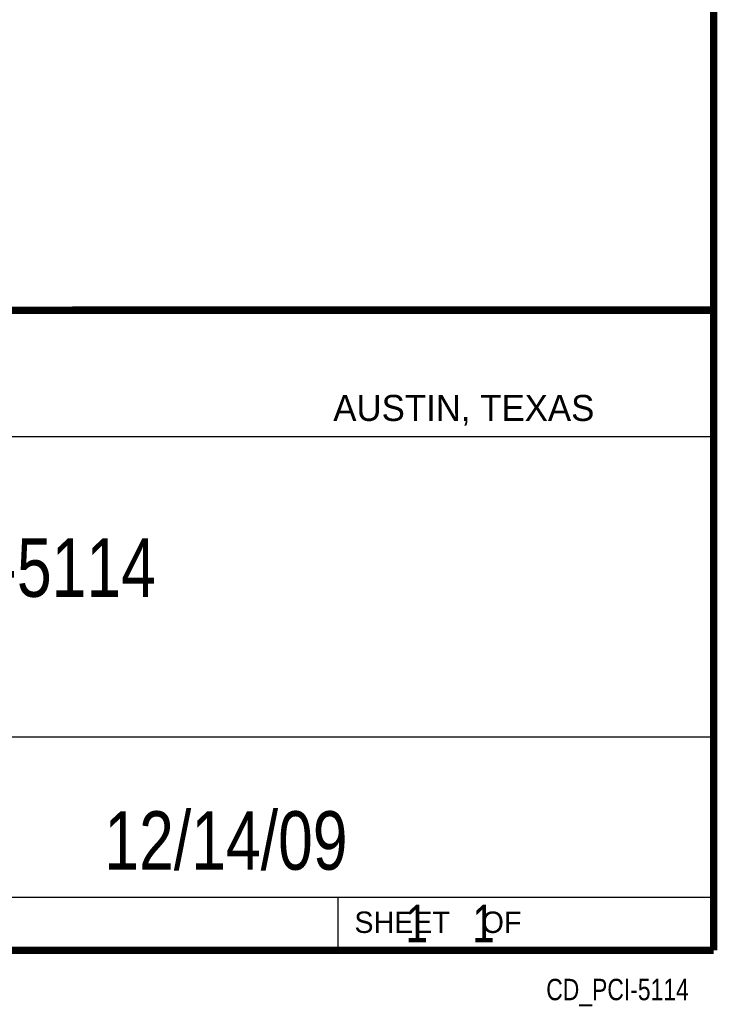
# Model space of a CAD drawing. Header units: inches. Extents: x 0.2 to 16.8, y 0.1 to 10.8.
# Tile 19 of 24: x 14.9 to 16.8, y 0.1 to 2.7. Entities that reach past the tile are written whole.
import ezdxf
from ezdxf.enums import TextEntityAlignment as Align

# ---------------------------------------------------------------- set-up
doc = ezdxf.new("R2010")
doc.units = ezdxf.units.IN
doc.header["$LTSCALE"] = 0.935
doc.header["$MEASUREMENT"] = 0
doc.layers.get('0').update_dxf_attribs({"linetype": 'CONTINUOUS'})
doc.styles.get("Standard").update_dxf_attribs({"font": 'txt', "width": 0.8})

msp = doc.modelspace()

# ---------------------------------------------------------------- linework, layer by layer
at = {"color": 2, "linetype": 'CONTINUOUS'}
for p, q in [((13.06524, 1.96953), (16.74504, 1.96953)), ((16.74504, 1.96953), (16.74504, 0.26053)), ((13.06532, 1.63288), (16.75003, 1.63288)), ((13.06524, 0.82953), (16.74504, 0.82953)), ((13.06524, 0.40053), (16.74504, 0.40053)), ((15.74504, 0.40053), (15.74504, 0.26053)), ((13.06524, 0.26053), (16.74504, 0.26053)), ((15.74616, 0.26074), (16.74616, 0.26074)), ((15.74616, 0.26074), (15.74616, 0.26024)), ((15.74616, 0.26024), (16.74616, 0.26024)), ((16.74616, 0.26074), (16.74616, 0.26024))]:
    msp.add_line(p, q, dxfattribs=at)
at = {"color": 7, "linetype": 'CONTINUOUS', "const_width": 0.02}
for points in [[(16.75, 0.25859), (16.75, 10.75859)], [(11.47181, 1.97017), (16.75, 1.97072)], [(0.25, 0.25859), (16.75, 0.25859)]]:
    msp.add_lwpolyline(points, dxfattribs=at)

# ---------------------------------------------------------------- texts
at = {"color": 2, "linetype": 'CONTINUOUS'}
for s, height, p in [('AUSTIN, TEXAS', 0.069617, (15.73268, 1.67446)), ('SHEET    OF', 0.057262, (15.78922, 0.30524))]:
    msp.add_text(s, height=height, dxfattribs=at).set_placement(p)
at = {"color": 2, "linetype": 'CONTINUOUS', "width": 0.8}
msp.add_text('CD_PCI-5114', height=0.057262, dxfattribs=at).set_placement((16.68366, 0.12536), align=Align.RIGHT)
at = {"color": 7, "linetype": 'CONTINUOUS'}
for s, insert, char_height, width, attachment_point in [('PCI-5114\\P ', (14.90514, 1.36034), 0.15625, 1, 2), ('12/14/09 ', (15.44554, 0.63066), 0.15625, 1.125, 2), ('    1    1', (15.80754, 0.38053), 0.1, 0.8, 1)]:
    msp.add_mtext(s, dxfattribs=dict(at, insert=insert, char_height=char_height, width=width, attachment_point=attachment_point))

doc.saveas('drawing.dxf')
